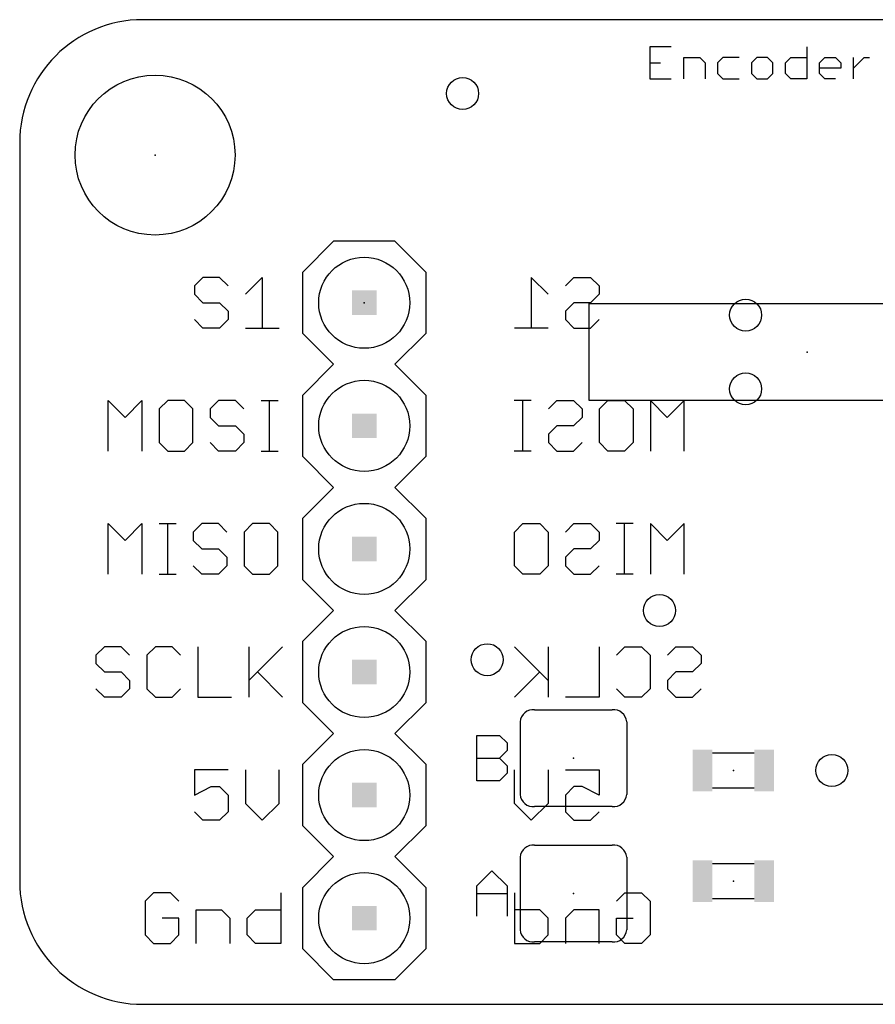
# Model space of a CAD drawing. Extents: x 0.03 to 1.48, y 0 to 0.8.
# Tile 1 of 5: x 0.03 to 0.73, y 0 to 0.8. Entities that reach past the tile are written whole.
import ezdxf

# ---------------------------------------------------------------- set-up
doc = ezdxf.new("R2010")
doc.units = 0
for name, color, linetype in [('17', 110, 'CONTINUOUS'), ('18', 110, 'CONTINUOUS'), ('20', 53, 'CONTINUOUS'), ('21', 7, 'CONTINUOUS'), ('22', 40, 'CONTINUOUS'), ('23', 53, 'CONTINUOUS'), ('51', 53, 'CONTINUOUS')]:
    doc.layers.add(name, color=color, linetype=linetype)

# ---------------------------------------------------------------- blocks, each defined once
blk = doc.blocks.new('RECT')
blk.add_solid([(-0.5, -0.5), (0.5, -0.5), (-0.5, 0.5), (0.5, 0.5)])
blk = doc.blocks.new('ROUNDP')
blk.add_circle((0, 0), 0.5)
blk = doc.blocks.new('ROUNDV')
blk.add_circle((0, 0), 0.5)

msp = doc.modelspace()

# ---------------------------------------------------------------- linework, layer by layer
at = {"layer": '20'}
for p, q in [((1.38, 0.8), (0.13, 0.8)), ((0.03, 0.7), (0.03, 0.1)), ((0.13, 0), (1.38, 0))]:
    msp.add_line(p, q, dxfattribs=at)
msp.add_circle((0.14, 0.69), 0.065, dxfattribs=at)
for centre, start, end in [((0.13, 0.7), 90, 180), ((0.13, 0.1), 180, 270)]:
    msp.add_arc(centre, 0.1, start, end, dxfattribs=at)
at = {"layer": '21'}
for p, q in [((0.559348, 0.778022), (0.542, 0.778022)), ((0.542, 0.778022), (0.542, 0.752)), ((0.669842, 0.778022), (0.669842, 0.752)), ((0.569624, 0.752), (0.569624, 0.769348)), ((0.569624, 0.769348), (0.582635, 0.769348)), ((0.582635, 0.769348), (0.586972, 0.765011)), ((0.601584, 0.769348), (0.597247, 0.765011)), ((0.614595, 0.769348), (0.601584, 0.769348)), ((0.629208, 0.769348), (0.624871, 0.765011)), ((0.637882, 0.769348), (0.629208, 0.769348)), ((0.642219, 0.765011), (0.637882, 0.769348)), ((0.652494, 0.765011), (0.656831, 0.769348)), ((0.656831, 0.769348), (0.669842, 0.769348)), ((0.680118, 0.765011), (0.684455, 0.769348)), ((0.684455, 0.769348), (0.693129, 0.769348)), ((0.693129, 0.769348), (0.697466, 0.765011)), ((0.707741, 0.752), (0.707741, 0.769348)), ((0.707741, 0.760674), (0.716415, 0.769348)), ((0.716415, 0.769348), (0.720752, 0.769348)), ((0.542, 0.765011), (0.550674, 0.765011)), ((0.586972, 0.765011), (0.586972, 0.752)), ((0.597247, 0.765011), (0.597247, 0.756337)), ((0.624871, 0.765011), (0.624871, 0.756337)), ((0.642219, 0.756337), (0.642219, 0.765011)), ((0.652494, 0.756337), (0.652494, 0.765011)), ((0.680118, 0.756337), (0.680118, 0.765011)), ((0.697466, 0.760674), (0.680118, 0.760674)), ((0.697466, 0.765011), (0.697466, 0.760674)), ((0.542, 0.752), (0.559348, 0.752)), ((0.597247, 0.756337), (0.601584, 0.752)), ((0.601584, 0.752), (0.614595, 0.752)), ((0.624871, 0.756337), (0.629208, 0.752)), ((0.629208, 0.752), (0.637882, 0.752)), ((0.637882, 0.752), (0.642219, 0.756337)), ((0.656831, 0.752), (0.652494, 0.756337)), ((0.669842, 0.752), (0.656831, 0.752)), ((0.684455, 0.752), (0.680118, 0.756337)), ((0.693129, 0.752), (0.684455, 0.752)), ((0.285, 0.62), (0.26, 0.595)), ((0.335, 0.62), (0.285, 0.62)), ((0.36, 0.595), (0.335, 0.62)), ((0.26, 0.545), (0.26, 0.595)), ((0.36, 0.595), (0.36, 0.545)), ((0.178839, 0.590535), (0.172, 0.583696)), ((0.192517, 0.590535), (0.178839, 0.590535)), ((0.199357, 0.583696), (0.192517, 0.590535)), ((0.213435, 0.576857), (0.227114, 0.590535)), ((0.227114, 0.590535), (0.227114, 0.5495)), ((0.172, 0.583696), (0.172, 0.576857)), ((0.172, 0.576857), (0.178839, 0.570017)), ((0.178839, 0.570017), (0.192517, 0.570017)), ((0.192517, 0.570017), (0.199357, 0.563178)), ((0.199357, 0.563178), (0.199357, 0.556339)), ((0.178839, 0.5495), (0.172, 0.556339)), ((0.199357, 0.556339), (0.192517, 0.5495)), ((0.192517, 0.5495), (0.178839, 0.5495)), ((0.213435, 0.5495), (0.240792, 0.5495)), ((0.285, 0.52), (0.26, 0.545)), ((0.36, 0.545), (0.335, 0.52)), ((0.26, 0.495), (0.285, 0.52)), ((0.335, 0.52), (0.36, 0.495)), ((0.102, 0.4495), (0.102, 0.490535)), ((0.102, 0.490535), (0.115678, 0.476857)), ((0.115678, 0.476857), (0.129357, 0.490535)), ((0.129357, 0.490535), (0.129357, 0.4495)), ((0.150274, 0.490535), (0.143435, 0.483696)), ((0.163953, 0.490535), (0.150274, 0.490535)), ((0.170792, 0.483696), (0.163953, 0.490535)), ((0.19171, 0.490535), (0.184871, 0.483696)), ((0.205388, 0.490535), (0.19171, 0.490535)), ((0.212227, 0.483696), (0.205388, 0.490535)), ((0.226306, 0.490535), (0.239984, 0.490535)), ((0.233145, 0.4495), (0.233145, 0.490535)), ((0.26, 0.445), (0.26, 0.495)), ((0.36, 0.495), (0.36, 0.445)), ((0.143435, 0.483696), (0.143435, 0.456339)), ((0.170792, 0.456339), (0.170792, 0.483696)), ((0.184871, 0.483696), (0.184871, 0.476857)), ((0.184871, 0.476857), (0.19171, 0.470017)), ((0.19171, 0.470017), (0.205388, 0.470017)), ((0.205388, 0.470017), (0.212227, 0.463178)), ((0.143435, 0.456339), (0.150274, 0.4495)), ((0.163953, 0.4495), (0.170792, 0.456339)), ((0.19171, 0.4495), (0.184871, 0.456339)), ((0.212227, 0.456339), (0.205388, 0.4495)), ((0.212227, 0.463178), (0.212227, 0.456339)), ((0.150274, 0.4495), (0.163953, 0.4495)), ((0.205388, 0.4495), (0.19171, 0.4495)), ((0.226306, 0.4495), (0.239984, 0.4495)), ((0.285, 0.42), (0.26, 0.445)), ((0.36, 0.445), (0.335, 0.42)), ((0.26, 0.395), (0.285, 0.42)), ((0.335, 0.42), (0.36, 0.395)), ((0.26, 0.345), (0.26, 0.395)), ((0.36, 0.395), (0.36, 0.345)), ((0.102, 0.3495), (0.102, 0.390535)), ((0.102, 0.390535), (0.115678, 0.376857)), ((0.115678, 0.376857), (0.129357, 0.390535)), ((0.129357, 0.390535), (0.129357, 0.3495)), ((0.143435, 0.390535), (0.157114, 0.390535)), ((0.150274, 0.3495), (0.150274, 0.390535)), ((0.177898, 0.390535), (0.171059, 0.383696)), ((0.191576, 0.390535), (0.177898, 0.390535)), ((0.198416, 0.383696), (0.191576, 0.390535)), ((0.219333, 0.390535), (0.212494, 0.383696)), ((0.233012, 0.390535), (0.219333, 0.390535)), ((0.239851, 0.383696), (0.233012, 0.390535)), ((0.171059, 0.383696), (0.171059, 0.376857)), ((0.171059, 0.376857), (0.177898, 0.370017)), ((0.212494, 0.383696), (0.212494, 0.356339)), ((0.239851, 0.356339), (0.239851, 0.383696)), ((0.177898, 0.370017), (0.191576, 0.370017)), ((0.191576, 0.370017), (0.198416, 0.363178)), ((0.198416, 0.363178), (0.198416, 0.356339)), ((0.177898, 0.3495), (0.171059, 0.356339)), ((0.198416, 0.356339), (0.191576, 0.3495)), ((0.212494, 0.356339), (0.219333, 0.3495)), ((0.233012, 0.3495), (0.239851, 0.356339)), ((0.143435, 0.3495), (0.157114, 0.3495)), ((0.191576, 0.3495), (0.177898, 0.3495)), ((0.219333, 0.3495), (0.233012, 0.3495)), ((0.285, 0.32), (0.26, 0.345)), ((0.36, 0.345), (0.335, 0.32)), ((0.285, 0.32), (0.26, 0.295)), ((0.36, 0.295), (0.335, 0.32)), ((0.098839, 0.290535), (0.092, 0.283696)), ((0.112517, 0.290535), (0.098839, 0.290535)), ((0.119357, 0.283696), (0.112517, 0.290535)), ((0.140274, 0.290535), (0.133435, 0.283696)), ((0.153953, 0.290535), (0.140274, 0.290535)), ((0.160792, 0.283696), (0.153953, 0.290535)), ((0.174871, 0.290535), (0.174871, 0.2495)), ((0.216306, 0.290535), (0.216306, 0.2495)), ((0.216306, 0.263178), (0.243663, 0.290535)), ((0.26, 0.245), (0.26, 0.295)), ((0.36, 0.295), (0.36, 0.245)), ((0.092, 0.283696), (0.092, 0.276857)), ((0.133435, 0.283696), (0.133435, 0.256339)), ((0.092, 0.276857), (0.098839, 0.270017)), ((0.098839, 0.270017), (0.112517, 0.270017)), ((0.112517, 0.270017), (0.119357, 0.263178)), ((0.223145, 0.270017), (0.243663, 0.2495)), ((0.098839, 0.2495), (0.092, 0.256339)), ((0.119357, 0.256339), (0.112517, 0.2495)), ((0.119357, 0.263178), (0.119357, 0.256339)), ((0.133435, 0.256339), (0.140274, 0.2495)), ((0.153953, 0.2495), (0.160792, 0.256339)), ((0.112517, 0.2495), (0.098839, 0.2495)), ((0.140274, 0.2495), (0.153953, 0.2495)), ((0.174871, 0.2495), (0.202227, 0.2495)), ((0.285, 0.22), (0.26, 0.245)), ((0.36, 0.245), (0.335, 0.22)), ((0.448504, 0.23937), (0.511496, 0.23937)), ((0.436693, 0.229528), (0.436693, 0.170472)), ((0.523307, 0.229528), (0.523307, 0.170472)), ((0.26, 0.195), (0.285, 0.22)), ((0.335, 0.22), (0.36, 0.195)), ((0.4015, 0.1815), (0.4015, 0.218532)), ((0.4015, 0.218532), (0.420016, 0.218532)), ((0.420016, 0.218532), (0.426188, 0.21236)), ((0.426188, 0.21236), (0.426188, 0.206188)), ((0.4015, 0.200016), (0.420016, 0.200016)), ((0.426188, 0.206188), (0.420016, 0.200016)), ((0.420016, 0.200016), (0.426188, 0.193844)), ((0.26, 0.145), (0.26, 0.195)), ((0.36, 0.195), (0.36, 0.145)), ((0.426188, 0.193844), (0.426188, 0.187672)), ((0.199357, 0.190535), (0.172, 0.190535)), ((0.172, 0.190535), (0.172, 0.170017)), ((0.213435, 0.190535), (0.213435, 0.163178)), ((0.240792, 0.163178), (0.240792, 0.190535)), ((0.426188, 0.187672), (0.420016, 0.1815)), ((0.172, 0.170017), (0.185678, 0.176857)), ((0.185678, 0.176857), (0.192517, 0.176857)), ((0.192517, 0.176857), (0.199357, 0.170017)), ((0.420016, 0.1815), (0.4015, 0.1815)), ((0.199357, 0.170017), (0.199357, 0.156339)), ((0.213435, 0.163178), (0.227114, 0.1495)), ((0.227114, 0.1495), (0.240792, 0.163178)), ((0.511496, 0.16063), (0.448504, 0.16063)), ((0.178839, 0.1495), (0.172, 0.156339)), ((0.199357, 0.156339), (0.192517, 0.1495)), ((0.192517, 0.1495), (0.178839, 0.1495)), ((0.285, 0.12), (0.26, 0.145)), ((0.36, 0.145), (0.335, 0.12)), ((0.448504, 0.12937), (0.511496, 0.12937)), ((0.26, 0.095), (0.285, 0.12)), ((0.335, 0.12), (0.36, 0.095)), ((0.436693, 0.119528), (0.436693, 0.060472)), ((0.523307, 0.119528), (0.523307, 0.060472)), ((0.4015, 0.096188), (0.413844, 0.108532)), ((0.413844, 0.108532), (0.426188, 0.096188)), ((0.4015, 0.0715), (0.4015, 0.096188)), ((0.426188, 0.096188), (0.426188, 0.0715)), ((0.138839, 0.090535), (0.132, 0.083696)), ((0.152517, 0.090535), (0.138839, 0.090535)), ((0.159357, 0.083696), (0.152517, 0.090535)), ((0.242227, 0.090535), (0.242227, 0.0495)), ((0.26, 0.045), (0.26, 0.095)), ((0.36, 0.095), (0.36, 0.045)), ((0.4015, 0.090016), (0.426188, 0.090016)), ((0.132, 0.083696), (0.132, 0.056339)), ((0.173435, 0.0495), (0.173435, 0.076857)), ((0.173435, 0.076857), (0.193953, 0.076857)), ((0.193953, 0.076857), (0.200792, 0.070017)), ((0.214871, 0.070017), (0.22171, 0.076857)), ((0.22171, 0.076857), (0.242227, 0.076857)), ((0.159357, 0.070017), (0.145678, 0.070017)), ((0.159357, 0.056339), (0.159357, 0.070017)), ((0.200792, 0.070017), (0.200792, 0.0495)), ((0.214871, 0.056339), (0.214871, 0.070017)), ((0.132, 0.056339), (0.138839, 0.0495)), ((0.152517, 0.0495), (0.159357, 0.056339)), ((0.22171, 0.0495), (0.214871, 0.056339)), ((0.138839, 0.0495), (0.152517, 0.0495)), ((0.242227, 0.0495), (0.22171, 0.0495)), ((0.511496, 0.05063), (0.448504, 0.05063)), ((0.285, 0.02), (0.26, 0.045)), ((0.36, 0.045), (0.335, 0.02)), ((0.335, 0.02), (0.285, 0.02))]:
    msp.add_line(p, q, dxfattribs=at)
for centre, radius, start, end in [((0.44752, 0.228543), 0.010871, 84.805571, 174.805571), ((0.51249, 0.228555), 0.010861, 5.137076, 95.251782), ((0.44752, 0.171457), 0.010871, 185.194429, 275.194429), ((0.51248, 0.171457), 0.010871, 264.805571, 354.805571), ((0.44752, 0.118543), 0.010871, 84.805571, 174.805571), ((0.51249, 0.118555), 0.010861, 5.137076, 95.251782), ((0.44752, 0.061457), 0.010871, 185.194429, 275.194429), ((0.51248, 0.061457), 0.010871, 264.805571, 354.805571)]:
    msp.add_arc(centre, radius, start, end, dxfattribs=at)
at = {"layer": '22'}
for p, q in [((0.459435, 0.576857), (0.445757, 0.590535)), ((0.445757, 0.590535), (0.445757, 0.5495)), ((0.473514, 0.583696), (0.480353, 0.590535)), ((0.480353, 0.590535), (0.494032, 0.590535)), ((0.494032, 0.590535), (0.500871, 0.583696)), ((0.500871, 0.576857), (0.494032, 0.570017)), ((0.500871, 0.583696), (0.500871, 0.576857)), ((0.480353, 0.570017), (0.473514, 0.563178)), ((0.494032, 0.570017), (0.480353, 0.570017)), ((0.473514, 0.563178), (0.473514, 0.556339)), ((0.473514, 0.556339), (0.480353, 0.5495)), ((0.494032, 0.5495), (0.500871, 0.556339)), ((0.459435, 0.5495), (0.432079, 0.5495)), ((0.480353, 0.5495), (0.494032, 0.5495)), ((0.445624, 0.490535), (0.431945, 0.490535)), ((0.438784, 0.4495), (0.438784, 0.490535)), ((0.459702, 0.483696), (0.466541, 0.490535)), ((0.466541, 0.490535), (0.48022, 0.490535)), ((0.48022, 0.490535), (0.487059, 0.483696)), ((0.501138, 0.483696), (0.507977, 0.490535)), ((0.507977, 0.490535), (0.521655, 0.490535)), ((0.521655, 0.490535), (0.528494, 0.483696)), ((0.556251, 0.476857), (0.542573, 0.490535)), ((0.542573, 0.490535), (0.542573, 0.4495)), ((0.56993, 0.490535), (0.556251, 0.476857)), ((0.56993, 0.4495), (0.56993, 0.490535)), ((0.487059, 0.483696), (0.487059, 0.476857)), ((0.501138, 0.456339), (0.501138, 0.483696)), ((0.528494, 0.483696), (0.528494, 0.456339)), ((0.487059, 0.476857), (0.48022, 0.470017)), ((0.466541, 0.470017), (0.459702, 0.463178)), ((0.48022, 0.470017), (0.466541, 0.470017)), ((0.459702, 0.463178), (0.459702, 0.456339)), ((0.459702, 0.456339), (0.466541, 0.4495)), ((0.48022, 0.4495), (0.487059, 0.456339)), ((0.507977, 0.4495), (0.501138, 0.456339)), ((0.528494, 0.456339), (0.521655, 0.4495)), ((0.445624, 0.4495), (0.431945, 0.4495)), ((0.466541, 0.4495), (0.48022, 0.4495)), ((0.521655, 0.4495), (0.507977, 0.4495)), ((0.432079, 0.383696), (0.438918, 0.390535)), ((0.438918, 0.390535), (0.452596, 0.390535)), ((0.452596, 0.390535), (0.459435, 0.383696)), ((0.473514, 0.383696), (0.480353, 0.390535)), ((0.480353, 0.390535), (0.494032, 0.390535)), ((0.494032, 0.390535), (0.500871, 0.383696)), ((0.528494, 0.390535), (0.514816, 0.390535)), ((0.521655, 0.3495), (0.521655, 0.390535)), ((0.556251, 0.376857), (0.542573, 0.390535)), ((0.542573, 0.390535), (0.542573, 0.3495)), ((0.56993, 0.390535), (0.556251, 0.376857)), ((0.56993, 0.3495), (0.56993, 0.390535)), ((0.432079, 0.356339), (0.432079, 0.383696)), ((0.459435, 0.383696), (0.459435, 0.356339)), ((0.500871, 0.376857), (0.494032, 0.370017)), ((0.500871, 0.383696), (0.500871, 0.376857)), ((0.480353, 0.370017), (0.473514, 0.363178)), ((0.494032, 0.370017), (0.480353, 0.370017)), ((0.473514, 0.363178), (0.473514, 0.356339)), ((0.438918, 0.3495), (0.432079, 0.356339)), ((0.459435, 0.356339), (0.452596, 0.3495)), ((0.473514, 0.356339), (0.480353, 0.3495)), ((0.494032, 0.3495), (0.500871, 0.356339)), ((0.452596, 0.3495), (0.438918, 0.3495)), ((0.480353, 0.3495), (0.494032, 0.3495)), ((0.528494, 0.3495), (0.514816, 0.3495)), ((0.459435, 0.263178), (0.432079, 0.290535)), ((0.459435, 0.290535), (0.459435, 0.2495)), ((0.500871, 0.290535), (0.500871, 0.2495)), ((0.51495, 0.283696), (0.521789, 0.290535)), ((0.521789, 0.290535), (0.535467, 0.290535)), ((0.535467, 0.290535), (0.542306, 0.283696)), ((0.556385, 0.283696), (0.563224, 0.290535)), ((0.563224, 0.290535), (0.576903, 0.290535)), ((0.576903, 0.290535), (0.583742, 0.283696)), ((0.542306, 0.283696), (0.542306, 0.256339)), ((0.583742, 0.283696), (0.583742, 0.276857)), ((0.583742, 0.276857), (0.576903, 0.270017)), ((0.452596, 0.270017), (0.432079, 0.2495)), ((0.563224, 0.270017), (0.556385, 0.263178)), ((0.576903, 0.270017), (0.563224, 0.270017)), ((0.521789, 0.2495), (0.51495, 0.256339)), ((0.542306, 0.256339), (0.535467, 0.2495)), ((0.556385, 0.263178), (0.556385, 0.256339)), ((0.556385, 0.256339), (0.563224, 0.2495)), ((0.576903, 0.2495), (0.583742, 0.256339)), ((0.500871, 0.2495), (0.473514, 0.2495)), ((0.535467, 0.2495), (0.521789, 0.2495)), ((0.563224, 0.2495), (0.576903, 0.2495)), ((0.432079, 0.163178), (0.432079, 0.190535)), ((0.459435, 0.190535), (0.459435, 0.163178)), ((0.473514, 0.190535), (0.500871, 0.190535)), ((0.500871, 0.190535), (0.500871, 0.170017)), ((0.480353, 0.176857), (0.473514, 0.170017)), ((0.487193, 0.176857), (0.480353, 0.176857)), ((0.500871, 0.170017), (0.487193, 0.176857)), ((0.473514, 0.170017), (0.473514, 0.156339)), ((0.445757, 0.1495), (0.432079, 0.163178)), ((0.459435, 0.163178), (0.445757, 0.1495)), ((0.473514, 0.156339), (0.480353, 0.1495)), ((0.494032, 0.1495), (0.500871, 0.156339)), ((0.480353, 0.1495), (0.494032, 0.1495)), ((0.432079, 0.090535), (0.432079, 0.0495)), ((0.51495, 0.083696), (0.521789, 0.090535)), ((0.521789, 0.090535), (0.535467, 0.090535)), ((0.535467, 0.090535), (0.542306, 0.083696)), ((0.542306, 0.083696), (0.542306, 0.056339)), ((0.452596, 0.076857), (0.432079, 0.076857)), ((0.459435, 0.070017), (0.452596, 0.076857)), ((0.480353, 0.076857), (0.473514, 0.070017)), ((0.500871, 0.076857), (0.480353, 0.076857)), ((0.500871, 0.0495), (0.500871, 0.076857)), ((0.459435, 0.056339), (0.459435, 0.070017)), ((0.473514, 0.070017), (0.473514, 0.0495)), ((0.51495, 0.056339), (0.51495, 0.070017)), ((0.51495, 0.070017), (0.528628, 0.070017)), ((0.452596, 0.0495), (0.459435, 0.056339)), ((0.521789, 0.0495), (0.51495, 0.056339)), ((0.542306, 0.056339), (0.535467, 0.0495)), ((0.432079, 0.0495), (0.452596, 0.0495)), ((0.535467, 0.0495), (0.521789, 0.0495))]:
    msp.add_line(p, q, dxfattribs=at)
at = {"layer": '23'}
for p in [(0.14, 0.69), (0.31, 0.57), (0.67, 0.53), (0.48, 0.2), (0.61, 0.19), (0.61, 0.1), (0.48, 0.09)]:
    msp.add_point(p, dxfattribs=at)
at = {"layer": '51'}
for p, q in [((0.492835, 0.56937), (0.847165, 0.56937)), ((0.492835, 0.49063), (0.492835, 0.56937)), ((0.847165, 0.49063), (0.492835, 0.49063)), ((0.627008, 0.204016), (0.592992, 0.204016)), ((0.592992, 0.175984), (0.627008, 0.175984)), ((0.627008, 0.114016), (0.592992, 0.114016)), ((0.592992, 0.085984), (0.627008, 0.085984))]:
    msp.add_line(p, q, dxfattribs=at)

# ---------------------------------------------------------------- block references
at = {"layer": '17', "xscale": 0.074, "yscale": 0.074}
for p in [(0.31, 0.57), (0.31, 0.57), (0.31, 0.47), (0.31, 0.47), (0.31, 0.37), (0.31, 0.37), (0.31, 0.27), (0.31, 0.27), (0.31, 0.17), (0.31, 0.17), (0.31, 0.07), (0.31, 0.07)]:
    msp.add_blockref('ROUNDP', p, dxfattribs=at)
at = {"layer": '18', "xscale": 0.026, "yscale": 0.026}
for p in [(0.39, 0.74), (0.39, 0.74), (0.62, 0.56), (0.62, 0.56), (0.62, 0.5), (0.62, 0.5), (0.55, 0.32), (0.55, 0.32), (0.41, 0.28), (0.41, 0.28), (0.69, 0.19), (0.69, 0.19)]:
    msp.add_blockref('ROUNDV', p, dxfattribs=at)
at = {"layer": '51'}
for p, xscale, yscale, rotation in [((0.31, 0.57), 0.02, 0.02, 270), ((0.31, 0.47), 0.02, 0.02, 270), ((0.31, 0.37), 0.02, 0.02, 270), ((0.31, 0.27), 0.02, 0.02, 270), ((0.585, 0.19), 0.016, 0.034, 180), ((0.635, 0.19), 0.016, 0.034, 180), ((0.31, 0.17), 0.02, 0.02, 270), ((0.585, 0.1), 0.016, 0.034, 180), ((0.635, 0.1), 0.016, 0.034, 180), ((0.31, 0.07), 0.02, 0.02, 270)]:
    msp.add_blockref('RECT', p, dxfattribs=dict(at, xscale=xscale, yscale=yscale, rotation=rotation))

doc.saveas('drawing.dxf')
